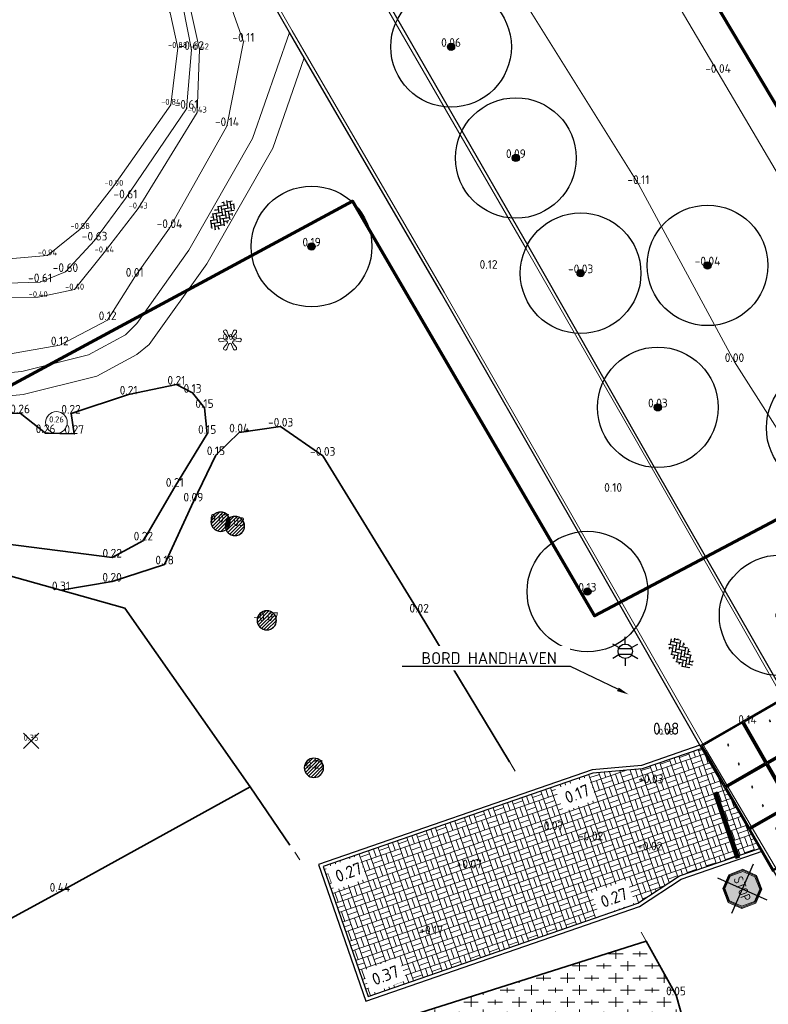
# Model space of a CAD drawing. Header units: metres. Extents: x 108651 to 109770, y 520801 to 521818.
# Tile 44 of 66: x 109184 to 109215, y 521249 to 521290. Entities that reach past the tile are written whole.
import ezdxf
from ezdxf import colors
from ezdxf.entities.mleader import LeaderData, LeaderLine
from ezdxf.enums import TextEntityAlignment as Align
from ezdxf.math import Vec2, Vec3

# ---------------------------------------------------------------- set-up
doc = ezdxf.new("R2010")
doc.units = ezdxf.units.M
for name, color, linetype, lineweight in [('B-GV-GR-BOOM-S', 253, 'Continuous', 25), ('B-WA-WH-WATERLIJN-G', 253, 'Continuous', 18), ('B-WE-GR-BEPLANTING-G', 253, 'Continuous', 18), ('B-WE-GW-WATERGANG_BODEM-G', 253, 'Continuous', 18), ('B-WE-GW-WATERGANG_INSTEEK-G', 253, 'Continuous', 18), ('B-WE-OV-LICHTMAST-S-200', 253, 'Continuous', 25), ('B-WE-VH-VERHARDING_ACHTERKANTBAND-G', 253, 'Continuous', 25), ('B-WE-VH-VERHARDING_BETON-S', 253, 'Continuous', 25), ('B-WE-VH-VERHARDING_BETONSTRAATSTEEN-S', 253, 'Continuous', 25), ('B-WE-VH-VERHARDING_OPEN-G', 253, 'Continuous', 18), ('B-WE-VH-VERHARDING_STRAATBAKSTEEN-GV', 253, 'Continuous', 18), ('B-XX-IE-TERREINAFSCHEIDING_KUNSTMATIG_HEKWERK-G', 253, 'IE-TERREINAFSCHEIDING-KUNSTMATIG', 18), ('B-XX-OG-HOOGTELIJN-G', 253, 'Continuous', 18), ('B-XX-OG-HOOGTEPUNT-S', 253, 'Continuous', 25), ('N-WE-KG-WERKGRENS_FASE 3A-G', 10, 'XX-WERKGRENS_CIRCEL', 70), ('V-WE-GR-BEPLANTING-G', 90, 'Continuous', 35), ('V-WE-GR-BOOM_BOSPLANTSOEN-A-200', 80, 'Continuous', 18), ('V-WE-GR-DOORWORTELBARE RUIMTE-S', 80, 'Continuous', 25), ('V-WE-IE-TERREINAFSCHEIDING_KUNSTMATIG_HEKWERK_RASTER-G', 30, 'V-IE-TERREINAFSCHEIDING_KUNSTMATIG-SO', 35), ('V-WE-RI-HWA-T25', 7, 'Continuous', 25), ('V-WE-VH-KANTOPSLUITING_OPSLUITBAND_150X250-G', 150, 'VH-OPSLUITBAND_150X250_A-V', 25), ('V-WE-VH-KANTOPSLUITING_VOORKANTBAND-G', 40, 'V-CONTINUOUS-SO', 25), ('V-WE-VW-MARKERING-G', 7, 'V-CONTINUOUS-SO', 35), ('V-WE-VW-VERKEERSTEKEN-S-200', 7, 'Continuous', 25), ('X-XX-AL-PEILMAAT-T25', 7, 'Continuous', 25), ('X-XX-AL-T18', 253, 'Continuous', 18), ('X-XX-OG-TERREIN_BEGRAAFPLAATS_GRAFVAK_GRAF-G', 6, 'Continuous', 18)]:
    doc.layers.add(name, color=color, linetype=linetype, lineweight=lineweight)
for name, color, linetype in [('B-WE-GW-WATERGANG_BODEM-G-HGT', 253, 'Continuous'), ('B-WE-IE-KUNSTOBJECT-S', 253, 'Continuous'), ('B-WE-IE-KUNSTOBJECT-S-HGT', 253, 'Continuous'), ('B-WE-KL-ET_LS_OV_LICHTMAST-S-HGT', 253, 'Continuous'), ('B-XX-OG-HOOGTELIJN-G-HGT', 253, 'Continuous'), ('B-XX-OG-HOOGTEPUNT-S-HGT', 253, 'Continuous'), ('X-XX-OG-TERREIN_BEGRAAFPLAATS_GRAFVAK_GRAF-G-HGT', 7, 'Continuous')]:
    doc.layers.add(name, color=color, linetype=linetype)
doc.layers.add('V-WE-VH-VERHARDING_BETONSTRAATSTEEN_KEIFORMAAT-A', color=7, linetype='Continuous', lineweight=18, true_color=0x5200a5)
doc.styles.add('ISOCP', font='isocp.shx', dxfattribs={"width": 0.8})
doc.styles.add('NLCS-ISO', font='NLCS-ISO.ttf')
doc.styles.add('NLCS-ISO-M200-T18', font='NLCS-ISO.ttf', dxfattribs={"height": 0.36})
doc.styles.add('NLCS-ISO-M200-T25', font='NLCS-ISO.ttf', dxfattribs={"height": 0.5})
doc.styles.add('NLCS-RVV-M200-T25', font='NLCS-RVV.ttf')
doc.linetypes.add('IE-TERREINAFSCHEIDING-KUNSTMATIG', pattern='A,4,[82,NLCS.SHX,S=0.75,R=90,X=0,Y=0],4,-2', length=10)
doc.linetypes.add('V-CONTINUOUS-SO', pattern='A,3.5,[24,NLCS.SHX,S=0.5,R=0,X=0,Y=0],3.5', length=7)
doc.linetypes.add('V-IE-TERREINAFSCHEIDING_KUNSTMATIG-SO', pattern='A,2,[24,NLCS.SHX,S=0.6,R=0,X=-1,Y=0],2,[82,NLCS.SHX,S=0.75,R=90,X=0,Y=0],2,[24,NLCS.SHX,S=0.6,R=0,X=1,Y=0],2,-2', length=10)
doc.linetypes.add('VH-OPSLUITBAND_150X250_A-V', pattern='A,4,[24,NLCS.SHX,S=1,R=0,X=0,Y=0],4,-1,2,-1', length=12)
doc.linetypes.add('XX-WERKGRENS_CIRCEL', pattern='A,10,-2.5,[69,NLCS.SHX,S=1,R=0,X=0,Y=0],-2.5', length=15)

# ---------------------------------------------------------------- blocks, each defined once
blk = doc.blocks.new('HGTMVD')
at = {"color": 0, "linetype": 'Continuous'}
for p, q in [((-0.636, 0.636), (0.636, -0.636)), ((-0.636, -0.636), (0.636, 0.636))]:
    blk.add_line(p, q, dxfattribs=at)
blk = doc.blocks.new('SGR-BOOM_01')
h = blk.add_hatch(color=256)
edge = h.paths.add_edge_path()
edge.add_arc((0, 0), 0.15, 0, 360)
for radius in [2.5, 0.15, 0.045]:
    blk.add_circle((0, 0), radius)
blk = doc.blocks.new('PNTOBJ')
at = {"color": 0}
blk.add_circle((0, 0), 0.9, dxfattribs=at)
blk = doc.blocks.new('SIE-KUNSTOBJECT-SO')
at = {"color": 0, "linetype": 'ByBlock', "lineweight": 18, "flags": 128}
blk.add_lwpolyline([(0.133, -0.365, 0.700208), (-0.133, -0.365), (-0.278, -0.765, -1), (-0.523, -0.624), (-0.25, -0.298, 0.700208), (-0.383, -0.067), (-0.802, -0.141, -1), (-0.802, 0.141), (-0.383, 0.067, 0.700208), (-0.25, 0.298), (-0.523, 0.624, -1), (-0.278, 0.765), (-0.133, 0.365, 0.700208), (0.133, 0.365), (0.278, 0.765, -1), (0.523, 0.624), (0.25, 0.298, 0.700208), (0.383, 0.067), (0.802, 0.141, -1), (0.802, -0.141), (0.383, -0.067, 0.700208), (0.25, -0.298), (0.523, -0.624, -1), (0.278, -0.765)], format="xyb", close=True, dxfattribs=at)
blk = doc.blocks.new('SVH-BSS_KEIFORMAAT_KEPER-SO')
at = {"ltscale": 0.1}
for p, q in [((-1.334, 0.22), (-1.114, 0)), ((-1.299, 0.186), (-1.006, 0.479)), ((-1.299, -0.186), (-0.742, 0.371)), ((-1.203, -0.461), (-0.742, 0)), ((-1.141, 0.399), (-1.114, 0.371)), ((-0.928, 0.186), (-0.371, -0.371)), ((-0.899, 0.528), (-0.371, 0)), ((-0.619, 0.619), (-0.371, 0.371)), ((-0.557, 0.186), (-0.053, 0.689)), ((-0.557, 0.557), (-0.462, 0.652)), ((-0.557, -0.186), (0, 0.371)), ((-0.557, -0.557), (0, 0)), ((-0.186, 0.557), (0.371, 0)), ((-0.186, 0.186), (0.371, -0.371)), ((0.054, 0.688), (0.371, 0.371)), ((0.186, 0.557), (0.299, 0.67)), ((0.186, 0.186), (0.611, 0.611)), ((0.186, -0.186), (0.742, 0.371)), ((0.186, -0.557), (0.742, 0)), ((0.557, 0.557), (1.114, 0)), ((0.557, 0.186), (1.114, -0.371)), ((0.928, 0.186), (1.125, 0.383)), ((0.928, -0.186), (1.312, 0.198)), ((1.055, 0.43), (1.114, 0.371)), ((1.299, 0.186), (1.348, 0.137)), ((-1.434, -0.051), (-1.114, -0.371)), ((-0.974, -0.602), (-0.742, -0.371)), ((-0.928, -0.186), (-0.371, -0.742)), ((-0.928, -0.557), (-0.818, -0.667)), ((-0.399, -0.77), (0, -0.371)), ((-0.186, -0.186), (0.371, -0.742)), ((-0.186, -0.557), (0.054, -0.796)), ((-0.054, -0.797), (0, -0.742)), ((0.341, -0.772), (0.742, -0.371)), ((0.557, -0.186), (0.961, -0.59)), ((0.557, -0.557), (0.695, -0.695)), ((0.928, -0.557), (1.394, -0.091)), ((1.299, -0.186), (1.351, -0.238))]:
    blk.add_line(p, q, dxfattribs=at)
at = {"style": 'NLCS-ISO'}
blk.add_attdef('FORMAAT', text='', height=0.45, dxfattribs=at).set_placement((-1.459, -0.054), align=Align.MIDDLE_RIGHT)
blk.add_attdef('KLEUR', text='', height=0.45, dxfattribs=at).set_placement((1.456, -0.054), align=Align.MIDDLE_LEFT)
at = {"style": 'NLCS-ISO', "flags": 1}
blk.add_attdef('FUNCTIE', text='', height=0.45, dxfattribs=at).set_placement((0.029, -0.896), align=Align.MIDDLE_CENTER)
blk = doc.blocks.new('B-SOV-LICHTMAST-SO')
for p, q in [((0, 1.5), (0, 3)), ((-1.3, 0.75), (-2.6, 1.5)), ((1.3, 0.75), (2.6, 1.5)), ((-1.3, -0.75), (-2.6, -1.5)), ((0, -1.5), (0, -3)), ((1.3, -0.75), (2.6, -1.5))]:
    blk.add_line(p, q)
at = {"flags": 128}
for points in [[(-1.38, 0.59), (1.38, 0.59)], [(-1.38, -0.59), (1.38, -0.59)]]:
    blk.add_lwpolyline(points, dxfattribs=at)
blk.add_circle((0, 0), 1.5)
at = {"style": 'NLCS-ISO'}
blk.add_attdef('TYPE', text='', height=1.8, dxfattribs=at).set_placement((0, 3), align=Align.BOTTOM_CENTER)
blk = doc.blocks.new('V-SVW-VERKEERSTEKEN_BORD_B07-SO')
at = {"true_color": 0xffffff}
h = blk.add_hatch(color=7, dxfattribs=at)
h.dxf.hatch_style = 1
h.paths.add_polyline_path([(3.75, 1.55), (1.55, 3.75), (-1.55, 3.75), (-3.75, 1.55), (-3.75, 0), (-3.55, 0), (-3.55, 1.47), (-1.47, 3.55), (1.47, 3.55), (3.55, 1.47), (3.55, 0), (3.75, 0)])
h = blk.add_hatch(color=7, dxfattribs=at)
h.dxf.hatch_style = 1
h.paths.add_polyline_path([(3.55, 1.47), (1.47, 3.55), (-1.47, 3.55), (-3.55, 1.47), (-3.55, 0), (-3.35, 0), (-3.35, 1.39), (-1.39, 3.35), (1.39, 3.35), (3.35, 1.39), (3.35, 0), (3.55, 0)])
h = blk.add_hatch(color=7, dxfattribs=at)
h.dxf.hatch_style = 1
h.paths.add_polyline_path([(1.39, 3.35), (-1.39, 3.35), (-3.35, 1.39), (-3.35, 0), (3.35, 0), (3.35, 1.39)])
h = blk.add_hatch(color=7, dxfattribs=at)
h.dxf.hatch_style = 1
h.paths.add_polyline_path([(3.75, -1.55), (3.75, 0), (3.55, 0), (3.55, -1.47), (1.47, -3.55), (-1.47, -3.55), (-3.55, -1.47), (-3.55, 0), (-3.75, 0), (-3.75, -1.55), (-1.55, -3.75), (1.55, -3.75)])
h = blk.add_hatch(color=7, dxfattribs=at)
h.dxf.hatch_style = 1
h.paths.add_polyline_path([(3.55, -1.47), (3.55, 0), (3.35, 0), (3.35, -1.39), (1.39, -3.35), (-1.39, -3.35), (-3.35, -1.39), (-3.35, 0), (-3.55, 0), (-3.55, -1.47), (-1.47, -3.55), (1.47, -3.55)])
h = blk.add_hatch(color=7, dxfattribs=at)
h.dxf.hatch_style = 1
h.paths.add_polyline_path([(3.35, 0), (-3.35, 0), (-3.35, -1.39), (-1.39, -3.35), (1.39, -3.35), (3.35, -1.39)])
at = {"color": 250, "true_color": 0x191919}
for points in [[(-3.95, -3.95), (3.95, 3.95)], [(-3.95, 3.95), (3.95, -3.95)]]:
    blk.add_lwpolyline(points, dxfattribs=at)
at = {"color": 250, "lineweight": 0, "true_color": 0x191919}
for points in [[(-1.55, 3.75), (-3.75, 1.55), (-3.75, -1.55), (-1.55, -3.75), (1.55, -3.75), (3.75, -1.55), (3.75, 1.55), (1.55, 3.75)], [(-1.47, 3.55), (-3.55, 1.47), (-3.55, -1.47), (-1.47, -3.55), (1.47, -3.55), (3.55, -1.47), (3.55, 1.47), (1.47, 3.55)], [(-1.39, 3.35), (-3.35, 1.39), (-3.35, -1.39), (-1.39, -3.35), (1.39, -3.35), (3.35, -1.39), (3.35, 1.39), (1.39, 3.35)]]:
    blk.add_lwpolyline(points, close=True, dxfattribs=at)
at = {"color": 250, "true_color": 0x191919, "style": 'NLCS-RVV-M200-T25', "width": 0.85}
blk.add_text('STOP', height=2, dxfattribs=at).set_placement((0, 0), align=Align.MIDDLE_CENTER)
blk = doc.blocks.new('B-SVH-BETONPLAAT_2X2')
for p, q in [((0, 2), (0, 0)), ((2, 2), (0, 2)), ((0.05, 1.949), (0.05, 0.051)), ((1.949, 1.95), (0.051, 1.95)), ((1.95, 0.051), (1.95, 1.949)), ((2, 0), (2, 2)), ((0.52, 1.015), (0.52, 0.985)), ((0.58, 1.015), (0.52, 1.015)), ((0.52, 0.985), (0.58, 0.985)), ((0.58, 0.985), (0.58, 1.015)), ((1.42, 1.015), (1.42, 0.985)), ((1.48, 1.015), (1.42, 1.015)), ((1.42, 0.985), (1.48, 0.985)), ((1.48, 0.985), (1.48, 1.015)), ((0, 0), (2, 0)), ((0.051, 0.05), (1.949, 0.05))]:
    blk.add_line(p, q)
for centre, start, end in [((0.051, 1.949), 90, 180), ((1.949, 1.949), 0, 90), ((1.949, 0.051), 270, 0)]:
    blk.add_arc(centre, 0.001, start, end)
at = {"extrusion": (0, 0, -1)}
blk.add_arc((-0.051, 0.051), 0.001, 270, 0, dxfattribs=at)
blk = doc.blocks.new('SGR-DOORWORTELBARE RUIMTE')
for p, q in [((-1.99, 0.21), (-0.21, 1.99)), ((-1.95, -0.45), (0.45, 1.95)), ((-1.75, -0.96), (0.96, 1.75)), ((-1.45, -1.37), (1.37, 1.45)), ((-1.07, -1.69), (1.69, 1.07)), ((-0.58, -1.91), (1.91, 0.58)), ((0.04, -2), (2, -0.04)), ((1.04, -1.71), (1.71, -1.04))]:
    blk.add_line(p, q)
at = {"extrusion": (0, 0, -1)}
blk.add_arc((0, 0), 2, 0, 360, dxfattribs=at)

msp = doc.modelspace()

# ---------------------------------------------------------------- hatches: boundary and pattern name
at = {"layer": 'V-WE-GR-BOOM_BOSPLANTSOEN-A-200'}
h = msp.add_hatch(dxfattribs=at)
h.set_pattern_fill('AGR-BOSPLANTSOEN-SO', color=256, scale=0.5, pattern_type=2)
h.set_pattern_definition([(0, (0, 0), (0.5, 0.5), [0.6, -0.4]), (90, (0.3, -0.2), (-2, 1e-16), [0.4, -0.6]), (90, (0.8, 0.3), (-2, 1e-16), [0.4, -0.6]), (90, (1.3, -0.1), (-2, 1e-16), [0.2, -0.8]), (90, (1.8, 0.4), (-2, 1e-16), [0.2, -0.8])])
h.paths.add_polyline_path([(109199.652, 521248.397), (109204.615, 521241.192), (109205.14, 521240.774), (109205.665, 521240.356), (109207.715, 521239.36), (109209.842, 521240.008), (109212.489, 521241.158), (109213.346, 521242.785), (109211.601, 521246.448), (109210.795, 521249.284), (109209.559, 521251.531)])
at = {"layer": 'V-WE-VH-VERHARDING_BETONSTRAATSTEEN_KEIFORMAAT-A'}
h = msp.add_hatch(dxfattribs=at)
h.set_pattern_fill('AVH-BSS_KEIFORMAAT_BLOK', color=256, scale=2, angle=289.092, pattern_type=2)
h.set_pattern_definition([(289.09203075, (-76.18084, -38.07226), (0.39689765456, 0.13737631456), []), (289.09203075, (-75.9824, -38.00357), (0.53427396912, -0.25952134), [0.42, -0.42]), (19.09203075, (-76.18084, -38.07226), (-0.13737631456, 0.39689765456), []), (19.09203075, (-76.24952, -37.8738), (0.25952134, 0.53427396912), [0.42, -0.42])])
h.paths.add_polyline_path([(109211.862, 521259.527), (109209.399, 521258.675), (109207.346, 521258.493), (109196.165, 521254.623), (109198.029, 521249.237), (109209.21, 521253.107), (109210.935, 521254.234), (109214.25, 521255.38)])

# ---------------------------------------------------------------- linework, layer by layer
at = {"layer": 'B-WA-WH-WATERLIJN-G'}
msp.add_lwpolyline([(109171.889, 521287.751), (109175.221, 521291.829), (109177.47, 521293.609), (109180.409, 521295.387), (109182.943, 521296.171), (109184.334, 521295.877), (109185.634, 521295.043), (109188.307, 521293.191), (109190.373, 521290.264), (109190.707, 521288.501), (109190.508, 521286.062), (109187.975, 521282.341), (109186.697, 521280.594), (109185.488, 521279.289), (109184.438, 521278.864), (109180.254, 521278.745), (109176.587, 521278.724), (109173.859, 521279.569), (109172.712, 521280.676), (109171.783, 521282.534), (109171.423, 521284.946)], close=True, dxfattribs=at)
at = {"layer": 'B-WE-GR-BEPLANTING-G'}
for points in [[(109226.121, 521266.633), (109225.946, 521266.887), (109224.238, 521267.864), (109217.811, 521278.62), (109212.537, 521287.549), (109208.53, 521294.358), (109206.316, 521297.081), (109204.457, 521297.559), (109202.747, 521296.127), (109202.795, 521293.598)], [(109219.187, 521263.5), (109218.361, 521264.838), (109217.841, 521268.286), (109213.217, 521275.555), (109209.236, 521282.938), (109204.754, 521290.121), (109202.795, 521293.598)]]:
    msp.add_lwpolyline(points, dxfattribs=at)
for points in [[(109204.127, 521258.581, -0.044), (109203.778, 521259.158, -0.038)], [(109209.666, 521251.336, 0.028), (109209.353, 521251.905, 0.023)]]:
    msp.add_polyline3d(points, dxfattribs=at)
at = {"layer": 'B-WE-GW-WATERGANG_BODEM-G'}
msp.add_lwpolyline([(109172.226, 521287.52), (109175.638, 521291.385), (109177.668, 521293.164), (109180.588, 521294.929), (109182.894, 521295.667), (109184.08, 521295.396), (109185.277, 521294.706), (109187.964, 521292.98), (109189.829, 521290.033), (109190.143, 521288.58), (109189.859, 521286.219), (109187.497, 521282.861), (109186.099, 521281.07), (109184.744, 521279.973), (109180.222, 521279.587), (109176.773, 521279.357), (109174.005, 521280.226), (109173.192, 521280.983), (109172.4, 521282.907), (109172.177, 521284.8)], close=True, dxfattribs=at)
at = {"layer": 'B-WE-GW-WATERGANG_INSTEEK-G'}
msp.add_lwpolyline([(109170.728, 521288.633), (109173.938, 521293.287), (109176.362, 521295.569), (109179.458, 521297.34), (109182.26, 521298.831), (109184.535, 521299.496), (109186.25, 521298.623), (109188.412, 521297.245), (109190.286, 521294.749), (109191.987, 521291.347), (109192.866, 521288.841), (109192.183, 521285.339), (109189.799, 521281.111), (109188.359, 521279.094), (109187.237, 521277.292), (109185.255, 521276.248), (109180.984, 521275.513), (109176.211, 521275.976), (109172.467, 521276.669), (109170.581, 521277.861), (109169.393, 521279.451), (109169.007, 521281.083), (109169.546, 521283.691), (109170.067, 521286.876)], close=True, dxfattribs=at)
at = {"layer": 'B-WE-VH-VERHARDING_ACHTERKANTBAND-G'}
for points in [[(109220.596, 521252.299), (109215.378, 521261.626), (109209.909, 521271.183), (109204.707, 521280.304), (109198.43, 521291.214), (109195.838, 521295.683), (109190.382, 521305.177), (109194.983, 521307.915), (109194.393, 521308.904)], [(109217.245, 521250.375), (109211.954, 521259.367), (109206.444, 521269.015), (109201.079, 521278.394), (109195.387, 521288.165), (109194.772, 521289.224), (109192.373, 521293.432), (109186.943, 521302.971), (109186.977, 521302.984), (109186.882, 521303.151), (109181.017, 521299.664), (109173.229, 521295.094)]]:
    msp.add_lwpolyline(points, dxfattribs=at)
at = {"layer": 'B-WE-VH-VERHARDING_OPEN-G'}
for points in [[(109194.772, 521289.224), (109193.243, 521284.827), (109190.607, 521280.197), (109188.441, 521277.15), (109187.981, 521276.677), (109186.447, 521275.853), (109183.687, 521275.162), (109181.127, 521274.927)], [(109195.387, 521288.165), (109194.084, 521284.42), (109191.349, 521279.633), (109188.955, 521276.278), (109188.453, 521275.861), (109186.783, 521274.962), (109183.736, 521274.206), (109181.128, 521273.961)]]:
    msp.add_lwpolyline(points, dxfattribs=at)
at = {"layer": 'B-WE-VH-VERHARDING_STRAATBAKSTEEN-GV'}
for points in [[(109219.123, 521254.608), (109215.281, 521261.528), (109209.802, 521271.142), (109204.581, 521280.253), (109198.286, 521291.161), (109195.735, 521295.592), (109190.206, 521305.203), (109194.841, 521307.915), (109194.296, 521308.836)], [(109217.35, 521250.46), (109212.052, 521259.437), (109206.536, 521269.099), (109201.179, 521278.448), (109194.887, 521289.298), (109192.541, 521293.419), (109186.913, 521303.295), (109180.932, 521299.748), (109171.546, 521294.3), (109170.807, 521295.559)]]:
    msp.add_lwpolyline(points, dxfattribs=at)
at = {"layer": 'B-XX-IE-TERREINAFSCHEIDING_KUNSTMATIG_HEKWERK-G'}
msp.add_polyline3d([(109195.204, 521254.911, 0.272), (109194.993, 521255.221, 0.273)], dxfattribs=at)
at = {"layer": 'B-XX-OG-HOOGTELIJN-G'}
msp.add_lwpolyline([(109172.649, 521290.42), (109174.894, 521292.856), (109177.128, 521294.629), (109180.125, 521296.063), (109182.959, 521296.716), (109184.6, 521296.546), (109186.267, 521295.513), (109188.658, 521293.511), (109190.625, 521290.388), (109191.04, 521288.52), (109190.952, 521285.901), (109188.503, 521281.92), (109187.1, 521280.097), (109185.869, 521278.557), (109184.359, 521278.244), (109180.164, 521278.159), (109176.517, 521278.296), (109173.617, 521279.123), (109172.126, 521280.243), (109171.351, 521282.524), (109171.026, 521285.01), (109171.355, 521287.815)], close=True, dxfattribs=at)
at = {"layer": 'N-WE-KG-WERKGRENS_FASE 3A-G', "flags": 128}
msp.add_lwpolyline([(109325.985, 521089.891), (109318.976, 521087.098), (109317.759, 521090.31), (109323.357, 521094.593), (109238.454, 521245.385), (109219.993, 521235.574), (109207.975, 521226.877), (109134.352, 521188.292), (109146.681, 521162.038), (109133.203, 521154.372), (109125.139, 521169.625), (109118.97, 521166.626), (109096.884, 521210.772), (109081.12, 521240.821), (109089.41, 521256.905), (109098.836, 521261.004), (109100.773, 521257.626, 0.463993), (109111.285, 521254.28), (109161.484, 521279.683), (109182.49, 521274.188), (109197.384, 521282.23), (109207.411, 521265.019), (109222.743, 521273.13), (109202.684, 521306.819), (109330.854, 521375.957), (109334.104, 521366.956), (109359.352, 521304.007), (109395.916, 521316.767), (109395.014, 521304.654), (109407.223, 521303.045), (109419.647, 521302.279), (109418.208, 521287.556), (109409.708, 521288.408), (109419.013, 521237.753), (109418.562, 521234.864), (109426.445, 521234.185), (109428.101, 521222.066), (109422.353, 521222.198), (109444.16, 521149.248), (109444.21, 521130.53), (109415.056, 521118.995), (109417.942, 521109.017), (109389.8, 521098.734), (109393.219, 521089.125), (109386.118, 521086.75), (109367.934, 521091.648), (109364.106, 521102.437)], format="xyb", close=True, dxfattribs=at)
at = {"layer": 'V-WE-GR-BEPLANTING-G'}
msp.add_lwpolyline([(109191.252, 521273.651), (109190.757, 521274.279), (109190.087, 521274.616), (109188.109, 521274.203), (109185.72, 521273.413), (109185.852, 521272.574), (109184.666, 521272.605), (109183.61, 521273.427), (109181.045, 521273.367), (109179.638, 521273.231), (109178.814, 521272.938), (109178.713, 521271.788), (109179.711, 521270.475), (109182.214, 521269.327), (109183, 521268.011), (109187.427, 521267.445), (109188.719, 521268.152), (109190.02, 521270.38), (109191.363, 521272.575)], close=True, dxfattribs=at)
for points in [[(109192.69, 521272.634), (109191.726, 521271.692), (109190.79, 521269.768), (109189.599, 521267.158), (109187.421, 521266.445), (109185.302, 521266.087)], [(109203.89, 521258.972), (109200.149, 521265.161), (109196.154, 521271.667), (109194.409, 521272.876), (109192.69, 521272.634)], [(109204.615, 521241.192), (109205.665, 521240.356), (109207.715, 521239.36), (109209.842, 521240.008), (109212.489, 521241.158), (109213.346, 521242.785), (109211.601, 521246.448), (109210.795, 521249.284), (109209.559, 521251.531), (109199.652, 521248.397)]]:
    msp.add_lwpolyline(points, dxfattribs=at)
at = {"layer": 'V-WE-IE-TERREINAFSCHEIDING_KUNSTMATIG_HEKWERK_RASTER-G'}
for points in [[(109194.795, 521255.51), (109193.14, 521257.934), (109187.953, 521265.344), (109185.302, 521266.087), (109182.786, 521266.792), (109176.338, 521268.599), (109161.912, 521272.594), (109161.182, 521274.201), (109159.013, 521278.432)], [(109193.14, 521257.934), (109185.26, 521253.582), (109182.446, 521252.055), (109177.923, 521249.601)]]:
    msp.add_lwpolyline(points, dxfattribs=at)
at = {"layer": 'V-WE-VH-KANTOPSLUITING_OPSLUITBAND_150X250-G', "flags": 128}
msp.add_lwpolyline([(109211.862, 521259.527), (109209.399, 521258.675), (109207.346, 521258.493), (109196.165, 521254.623), (109198.029, 521249.237), (109209.21, 521253.107), (109210.935, 521254.234), (109214.25, 521255.38)], dxfattribs=at)
at = {"layer": 'V-WE-VH-KANTOPSLUITING_VOORKANTBAND-G', "flags": 128}
msp.add_lwpolyline([(109211.776, 521259.656), (109209.368, 521258.823), (109207.314, 521258.641), (109195.974, 521254.716), (109197.937, 521249.046), (109209.277, 521252.971), (109211.002, 521254.098), (109214.404, 521255.275)], dxfattribs=at)
at = {"layer": 'V-WE-VW-MARKERING-G', "const_width": 0.2, "flags": 128}
msp.add_lwpolyline([(109212.412, 521257.709), (109213.361, 521254.967)], dxfattribs=at)

# ---------------------------------------------------------------- block references
at = {"layer": 'B-GV-GR-BOOM-S'}
for p in [(109201.471, 521288.628, 0.059), (109204.158, 521284.017, 0.092), (109195.691, 521280.347, 0.19), (109212.101, 521279.562, -0.036), (109206.842, 521279.238, -0.026), (109210.042, 521273.673, 0.031), (109217.04, 521272.823, -0.038), (109207.123, 521266.031, 0.13), (109215.091, 521265.046, 0.089)]:
    msp.add_blockref('SGR-BOOM_01', p, dxfattribs=at)
at = {"layer": 'B-WE-IE-KUNSTOBJECT-S', "xscale": 0.5, "yscale": 0.5}
msp.add_blockref('SIE-KUNSTOBJECT-SO', (109192.311, 521276.468, 0.092), dxfattribs=at)
at = {"layer": 'B-WE-OV-LICHTMAST-S-200', "xscale": 0.2, "yscale": 0.2, "zscale": 0.2}
msp.add_blockref('B-SOV-LICHTMAST-SO', (109208.692, 521263.557), dxfattribs=at)
at = {"layer": 'B-WE-VH-VERHARDING_BETON-S', "rotation": 119.8453576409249}
for p in [(109216.278, 521259.899), (109214.544, 521258.904), (109217.274, 521258.165), (109215.539, 521257.169), (109216.534, 521255.435)]:
    msp.add_blockref('B-SVH-BETONPLAAT_2X2', p, dxfattribs=at)
at = {"layer": 'B-WE-VH-VERHARDING_BETONSTRAATSTEEN-S', "xscale": 0.5, "yscale": 0.5}
for p, rotation in [((109192, 521281.627), 234.4623), ((109211.015, 521263.483), 303.6901)]:
    msp.add_blockref('SVH-BSS_KEIFORMAAT_KEPER-SO', p, dxfattribs=dict(at, rotation=rotation))
at = {"layer": 'B-XX-OG-HOOGTEPUNT-S', "xscale": 0.5, "yscale": 0.5}
msp.add_blockref('HGTMVD', (109184.064, 521259.845, 0.347), dxfattribs=at)
at = {"layer": 'V-WE-GR-DOORWORTELBARE RUIMTE-S', "xscale": 0.2, "yscale": 0.2, "zscale": 0.2}
for p in [(109191.921, 521268.928, 0.069), (109192.515, 521268.752, 0.031), (109193.834, 521264.839, -0.07), (109195.788, 521258.722, 0.209)]:
    msp.add_blockref('SGR-DOORWORTELBARE RUIMTE', p, dxfattribs=at)
at = {"layer": 'V-WE-VW-VERKEERSTEKEN-S-200', "xscale": 0.2, "yscale": 0.2, "zscale": 0.2, "rotation": 291.1453201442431}
msp.add_blockref('V-SVW-VERKEERSTEKEN_BORD_B07-SO', (109213.541, 521253.701), dxfattribs=at)
at = {"layer": 'X-XX-OG-TERREIN_BEGRAAFPLAATS_GRAFVAK_GRAF-G', "color": 253, "xscale": 0.5, "yscale": 0.5}
msp.add_blockref('PNTOBJ', (109185.117, 521273.048, 0.257), dxfattribs=at)

# ---------------------------------------------------------------- texts
at = {"layer": 'B-WE-GW-WATERGANG_BODEM-G-HGT', "style": 'ISOCP'}
for s, p in [('-0.88', (109190.143, 521288.58, -0.877)), ('-0.84', (109189.859, 521286.219, -0.843)), ('-0.90', (109187.497, 521282.861, -0.895)), ('-0.88', (109186.099, 521281.07, -0.879)), ('-0.94', (109184.744, 521279.973, -0.943))]:
    msp.add_text(s, height=0.25, dxfattribs=at).set_placement(p, align=Align.CENTER)
at = {"layer": 'B-WE-IE-KUNSTOBJECT-S-HGT', "style": 'ISOCP'}
msp.add_text('0.09', height=0.25, dxfattribs=at).set_placement((109192.311, 521276.468, 0.092), align=Align.CENTER)
at = {"layer": 'B-WE-KL-ET_LS_OV_LICHTMAST-S-HGT', "style": 'ISOCP'}
for height in [0.5, 0.25]:
    msp.add_text('0.08', height=height, dxfattribs=at).set_placement((109210.388, 521260.096, 0.08), align=Align.CENTER)
at = {"layer": 'B-XX-OG-HOOGTELIJN-G-HGT', "style": 'ISOCP'}
for s, p in [('-0.42', (109191.04, 521288.52, -0.423)), ('-0.43', (109190.952, 521285.901, -0.432)), ('-0.43', (109188.503, 521281.92, -0.43)), ('-0.44', (109187.1, 521280.097, -0.44)), ('-0.40', (109185.869, 521278.557, -0.398)), ('-0.40', (109184.359, 521278.244, -0.402))]:
    msp.add_text(s, height=0.25, dxfattribs=at).set_placement(p, align=Align.CENTER)
at = {"layer": 'B-XX-OG-HOOGTEPUNT-S-HGT', "style": 'ISOCP'}
msp.add_text('0.35', height=0.25, dxfattribs=at).set_placement((109184.064, 521259.845, 0.347), align=Align.CENTER)
at = {"layer": 'X-XX-AL-T18', "style": 'NLCS-ISO-M200-T18'}
for s, p in [('-0.11', (109192.866, 521288.841, -0.111)), ('0.06', (109201.471, 521288.628, 0.059)), ('-0.62', (109190.707, 521288.501, -0.623)), ('-0.04', (109212.537, 521287.549, -0.043)), ('-0.61', (109190.508, 521286.062, -0.608)), ('-0.14', (109192.183, 521285.339, -0.144)), ('0.09', (109204.158, 521284.017, 0.092)), ('-0.11', (109209.236, 521282.938, -0.112)), ('-0.61', (109187.975, 521282.341, -0.605)), ('-0.04', (109189.799, 521281.111, -0.038)), ('-0.63', (109186.697, 521280.594, -0.628)), ('0.19', (109195.691, 521280.347, 0.19)), ('-0.04', (109212.101, 521279.562, -0.036)), ('-0.60', (109185.488, 521279.289, -0.603)), ('0.12', (109203.026, 521279.422, 0.124)), ('-0.03', (109206.842, 521279.238, -0.026)), ('-0.61', (109184.438, 521278.864, -0.611)), ('0.01', (109188.359, 521279.094, 0.012)), ('0.12', (109187.237, 521277.292, 0.122)), ('0.12', (109185.255, 521276.248, 0.121)), ('0.00', (109213.217, 521275.555, -0.002)), ('0.21', (109190.087, 521274.616, 0.212)), ('0.13', (109190.757, 521274.279, 0.133)), ('0.21', (109188.109, 521274.203, 0.205)), ('0.26', (109183.61, 521273.427, 0.259)), ('0.22', (109185.72, 521273.413, 0.22)), ('0.15', (109191.252, 521273.651, 0.145)), ('0.03', (109210.042, 521273.673, 0.031)), ('0.26', (109184.666, 521272.605, 0.261)), ('0.04', (109192.69, 521272.634, 0.044)), ('0.04', (109192.69, 521272.634, 0.044)), ('-0.03', (109194.409, 521272.876, -0.031)), ('0.27', (109185.852, 521272.574, 0.271)), ('0.15', (109191.363, 521272.575, 0.145)), ('0.15', (109191.726, 521271.692, 0.154)), ('-0.03', (109196.154, 521271.667, -0.033)), ('0.21', (109190.02, 521270.38, 0.205)), ('0.10', (109208.189, 521270.171, 0.103)), ('0.09', (109190.79, 521269.768, 0.09)), ('0.07', (109191.89, 521268.896, 0.069)), ('0.03', (109192.515, 521268.752, 0.031)), ('0.22', (109188.719, 521268.152, 0.215)), ('0.22', (109187.427, 521267.445, 0.215)), ('0.18', (109189.599, 521267.158, 0.183)), ('0.31', (109185.302, 521266.087, 0.31)), ('0.20', (109187.421, 521266.445, 0.199)), ('0.13', (109207.123, 521266.031, 0.13)), ('0.02', (109200.149, 521265.161, 0.022)), ('-0.07', (109193.802, 521264.807, -0.07)), ('0.14', (109213.759, 521260.547, 0.139)), ('0.14', (109213.759, 521260.547, 0.139)), ('0.21', (109195.82, 521258.69, 0.209)), ('0.21', (109195.82, 521258.69, 0.209)), ('-0.07', (109205.602, 521256.14, -0.068)), ('-0.07', (109205.602, 521256.14, -0.068)), ('-0.02', (109207.258, 521255.715, -0.016)), ('-0.02', (109207.258, 521255.715, -0.016)), ('0.44', (109185.26, 521253.582, 0.436)), ('0.05', (109210.795, 521249.284, 0.049))]:
    msp.add_text(s, height=0.36, dxfattribs=at).set_placement(p, align=Align.CENTER)
at = {"layer": 'X-XX-AL-T18', "linetype": 'Continuous', "lineweight": 18, "char_height": 0.36, "attachment_point": 8, "style": 'NLCS-ISO-M200-T18'}
for s, insert in [('+0.03', (109209.755, 521258.081, 0.03)), ('+0.02', (109209.708, 521255.294, 0.019)), ('+0.07', (109202.23, 521254.551, 0.074)), ('+0.17', (109200.65, 521251.811, 0.17))]:
    msp.add_mtext(s, dxfattribs=dict(at, insert=insert))
at = {"layer": 'X-XX-OG-TERREIN_BEGRAAFPLAATS_GRAFVAK_GRAF-G-HGT', "style": 'ISOCP'}
msp.add_text('0.26', height=0.25, dxfattribs=at).set_placement((109185.117, 521273.048, 0.257), align=Align.CENTER)

# ---------------------------------------------------------------- next in the draw order: texts
at = {"layer": 'X-XX-AL-PEILMAAT-T25', "color": 253, "char_height": 0.5, "attachment_point": 1, "rotation": 20.3997, "style": 'NLCS-ISO-M200-T25', "bg_fill": 3, "box_fill_scale": 1.5, "bg_fill_color": 256, "bg_fill_transparency": 0}
for s, width, insert in [('0.17', 0.94101, (109206.123, 521257.698)), ('0.27', 0.9228, (109196.611, 521254.431)), ('0.27', 1.04556, (109207.608, 521253.374)), ('0.37', 1.06655, (109198.131, 521250.155))]:
    msp.add_mtext_dynamic_manual_height_columns(s, width=width, gutter_width=2.5, heights=[0], dxfattribs=dict(at, insert=insert))

# ---------------------------------------------------------------- next in the draw order: leaders
at = {"layer": 'V-WE-RI-HWA-T25'}
ml = msp.add_multileader_mtext('Standard', dxfattribs=at)
ml.set_content('BORD HANDHAVEN ', color=256, style='NLCS-ISO-M200-T25')
ml.set_leader_properties(color=256, linetype='ByLayer', lineweight=-1)
ml.build(insert=Vec2(0, 0))
ml.multileader.update_dxf_attribs({"text_left_attachment_type": 5, "text_right_attachment_type": 5, "dogleg_length": 0.5, "arrow_head_size": 0.5})
ctx = ml.context
ctx.base_point, ctx.char_height, ctx.arrow_head_size, ctx.landing_gap_size, ctx.plane_origin = Vec3(109200.062, 521262.921), 0.5, 0.5, 0.18, Vec3(109208.834, 521261.762)
ctx.left_attachment, ctx.right_attachment = 5, 5
notes = []
notes.append((ctx, [(0, (1, 1, 0), (109206.422, 521262.921), (-1, 0), 0.5, [(0, [(109208.834, 521261.762)], 0, [])])]))
ctx.mtext.insert, ctx.mtext.flow_direction = Vec3(109200.242, 521263.521), 5
ctx.mtext.has_bg_fill, ctx.mtext.bg_color, ctx.mtext.bg_scale_factor, ctx.mtext.bg_transparency, ctx.mtext.use_window_bg_color = 1, -1027028792, 1.5, 0, 1
for ctx, leaders in notes:
    for number, flags, end, landing, length, lines in leaders:
        leader = LeaderData()
        leader.index, (leader.has_last_leader_line, leader.has_dogleg_vector, leader.attachment_direction) = number, flags
        leader.last_leader_point, leader.dogleg_vector, leader.dogleg_length = Vec3(end), Vec3(landing), length
        for number, points, colour, breaks in lines:
            line = LeaderLine()
            line.index, line.vertices, line.color, line.breaks = number, Vec3.list(points), colors.encode_raw_color(colour), breaks
            leader.lines.append(line)
        ctx.leaders.append(leader)

doc.saveas('drawing.dxf')
